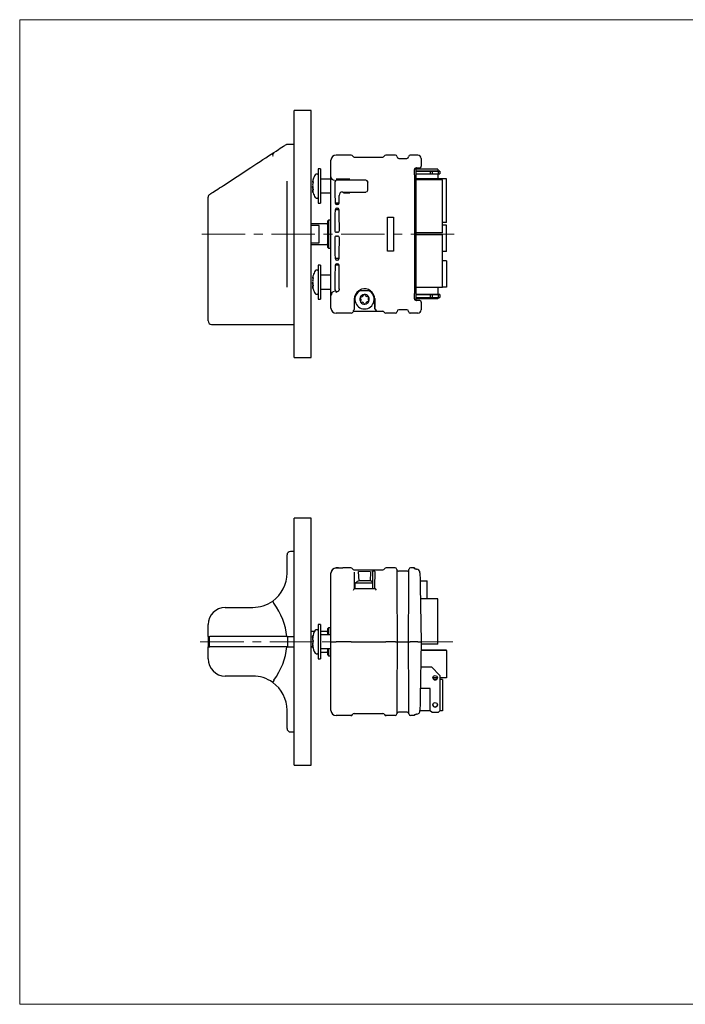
# Model space of a CAD drawing. Header units: millimetres. Extents: x 5 to 415, y 5 to 292.
# Tile 1 of 2: x 5 to 199, y 5 to 292. Entities that reach past the tile are written whole.
import ezdxf

# ---------------------------------------------------------------- set-up
doc = ezdxf.new("R2010")
doc.units = ezdxf.units.MM
doc.linetypes.add('CENTERX2', pattern=[20.32, 12.7, -2.54, 2.54, -2.54])
doc.layers.add('SLD-0', color=179, linetype='Continuous')

msp = doc.modelspace()

# ---------------------------------------------------------------- linework, layer by layer
at = {"color": 7, "linetype": 'Continuous', "lineweight": 18}
for p, q in [((414.8, 292), (4.8, 292)), ((4.8, 292), (4.8, 5)), ((4.8, 5), (414.8, 5))]:
    msp.add_line(p, q, dxfattribs=at)
at = {"color": 7, "linetype": 'Continuous', "lineweight": 25}
for p, q in [((89.76, 265.49), (84.86, 265.49)), ((84.86, 193.49), (84.86, 265.49)), ((89.76, 193.49), (89.76, 265.49)), ((82.7, 255.75), (84.86, 255.75)), ((78.89, 253.26), (78.87, 253.25)), ((95.56, 250.76), (95.56, 251.04)), ((95.56, 246.76), (95.56, 250.76)), ((101.46, 252.54), (97.06, 252.54)), ((102.38, 251.94), (110.65, 251.94)), ((114.36, 252.54), (111.56, 252.54)), ((114.86, 252.04), (114.86, 252.04)), ((115.36, 251.54), (117.71, 251.54)), ((118.21, 252.04), (118.21, 252.04)), ((120.86, 252.54), (118.71, 252.54)), ((121.86, 251.54), (121.86, 249.29)), ((64.22, 243.69), (72.22, 248.91)), ((91.66, 246.99), (91.29, 246.99)), ((92.56, 248.49), (91.86, 248.49)), ((91.86, 248.49), (91.86, 238.49)), ((92.56, 248.49), (92.56, 238.49)), ((120.34, 248.81), (120.34, 246.76)), ((126.71, 248.46), (120.34, 248.46)), ((120.34, 247.87), (124.84, 247.87)), ((124.54, 247.87), (120.34, 247.87)), ((120.34, 247.07), (124.54, 247.07)), ((120.51, 248.81), (120.41, 248.81)), ((121.51, 248.81), (121.86, 248.99)), ((125.04, 247.87), (124.54, 247.87)), ((124.54, 247.87), (124.54, 247.87)), ((124.54, 247.87), (124.54, 247.07)), ((124.54, 247.07), (125.04, 247.07)), ((124.84, 247.87), (127.34, 247.87)), ((125.04, 247.87), (125.04, 247.07)), ((126.84, 247.87), (125.04, 247.87)), ((125.04, 247.07), (126.84, 247.07)), ((125.29, 247.87), (126.58, 247.87)), ((125.29, 247.87), (126.58, 247.87)), ((126.71, 248.46), (126.71, 247.87)), ((126.71, 247.07), (126.71, 245.57)), ((126.84, 247.87), (126.84, 247.07)), ((127.34, 247.87), (126.84, 247.87)), ((126.84, 247.07), (127.34, 247.07)), ((127.34, 247.87), (127.34, 247.07)), ((127.34, 247.87), (127.34, 247.87)), ((82.76, 214), (82.76, 244.98)), ((90.21, 244.64), (90.38, 244.64)), ((90.21, 244.56), (90.36, 244.56)), ((95.56, 245.49), (92.76, 245.49)), ((95.56, 246.46), (95.56, 246.76)), ((95.56, 246.22), (95.56, 246.46)), ((95.56, 244.61), (95.56, 246.22)), ((95.56, 238.53), (95.56, 244.61)), ((96.72, 244.71), (96.72, 244.61)), ((101.09, 245.47), (97.06, 245.47)), ((105.78, 245.21), (97.22, 245.21)), ((106.28, 244.71), (106.28, 244.61)), ((119.91, 246.76), (119.91, 212.22)), ((120.34, 246.76), (120.34, 212.22)), ((129.24, 245.57), (120.34, 245.57)), ((128.14, 245.33), (120.34, 245.33)), ((128.14, 229.88), (128.14, 245.33)), ((129.24, 232.9), (129.24, 245.57)), ((90.37, 242.42), (90.21, 242.42)), ((90.38, 241.5), (90.37, 241.51)), ((92.76, 241.49), (95.56, 241.49)), ((98.98, 241.77), (105.78, 241.77)), ((99.25, 241.51), (101.09, 241.51)), ((59.76, 204.69), (59.76, 240.25)), ((91.29, 239.99), (91.66, 239.99)), ((91.86, 238.49), (92.56, 238.49)), ((95.56, 236.61), (95.56, 238.53)), ((96.8, 238.59), (96.8, 238.56)), ((96.81, 238.54), (96.8, 238.56)), ((96.81, 238.54), (96.81, 238.53)), ((97.92, 238.53), (96.81, 238.53)), ((97.92, 238.54), (97.93, 238.62)), ((97.92, 238.53), (97.92, 238.54)), ((95.56, 222.37), (95.56, 236.61)), ((96.8, 236.6), (96.8, 236.61)), ((96.8, 236.61), (96.8, 236.61)), ((97.93, 236.61), (96.8, 236.61)), ((96.8, 236.6), (96.8, 236.59)), ((97.43, 238.13), (97.3, 238.13)), ((97.3, 237.06), (97.43, 237.06)), ((97.93, 236.61), (97.93, 236.61)), ((97.93, 236.57), (97.93, 236.61)), ((94.26, 232.49), (89.76, 232.49)), ((94.86, 233.57), (94.66, 233.36)), ((94.66, 225.62), (94.66, 233.36)), ((95.56, 233.57), (94.86, 233.57)), ((94.86, 233.57), (94.86, 225.41)), ((112.08, 234.47), (113.85, 234.47)), ((112.08, 224.51), (112.08, 234.47)), ((113.85, 234.47), (113.85, 224.51)), ((129.24, 232.9), (128.14, 232.9)), ((92.16, 232.03), (89.76, 232.03)), ((92.16, 226.95), (92.16, 232.03)), ((97.52, 230.04), (97.17, 230.04)), ((128.14, 229.88), (120.34, 229.88)), ((129.24, 232.06), (128.14, 232.06)), ((129.24, 224.45), (129.24, 232.06)), ((89.76, 226.95), (92.16, 226.95)), ((97.17, 228.94), (97.52, 228.94)), ((128.14, 229.25), (120.34, 229.25)), ((128.14, 213.96), (128.14, 229.25)), ((89.76, 226.49), (94.26, 226.49)), ((94.66, 225.62), (94.86, 225.41)), ((94.86, 225.41), (95.56, 225.41)), ((113.85, 224.51), (112.08, 224.51)), ((129.24, 224.45), (128.14, 224.45)), ((95.56, 220.45), (95.56, 222.37)), ((96.8, 222.39), (96.8, 222.38)), ((96.8, 222.37), (96.8, 222.38)), ((96.8, 222.37), (96.8, 222.37)), ((97.93, 222.37), (96.8, 222.37)), ((97.43, 221.92), (97.3, 221.92)), ((97.93, 222.37), (97.93, 222.41)), ((97.93, 222.37), (97.93, 222.37)), ((129.24, 221.69), (128.14, 221.69)), ((129.24, 221.69), (129.24, 214.05)), ((91.66, 218.99), (91.29, 218.99)), ((92.56, 220.49), (91.86, 220.49)), ((91.86, 220.49), (91.86, 210.49)), ((92.56, 220.49), (92.56, 210.49)), ((95.56, 213.53), (95.56, 220.45)), ((96.8, 220.42), (96.81, 220.44)), ((96.8, 220.42), (96.8, 220.39)), ((96.81, 220.45), (96.81, 220.44)), ((97.92, 220.45), (96.81, 220.45)), ((97.3, 220.85), (97.43, 220.85)), ((97.92, 220.44), (97.92, 220.45)), ((97.93, 220.36), (97.92, 220.44)), ((90.21, 216.64), (90.38, 216.64)), ((90.21, 216.56), (90.36, 216.56)), ((95.56, 217.49), (92.76, 217.49)), ((90.37, 214.42), (90.21, 214.42)), ((90.38, 213.5), (90.37, 213.51)), ((92.76, 213.49), (95.56, 213.49)), ((95.56, 211.77), (95.56, 213.53)), ((96.73, 213.53), (96.73, 213.28)), ((97.23, 212.78), (97.48, 212.78)), ((97.98, 213.53), (97.98, 213.28)), ((104.48, 213.44), (103.59, 213.01)), ((107.14, 213.01), (103.59, 213.01)), ((128.14, 213.96), (120.34, 213.96)), ((126.71, 213.96), (126.71, 211.87)), ((129.24, 214.05), (128.14, 214.05)), ((91.29, 211.99), (91.66, 211.99)), ((91.86, 210.49), (92.56, 210.49)), ((95.56, 211.52), (95.56, 211.77)), ((95.56, 208.22), (95.56, 211.52)), ((102.37, 210.49), (102.37, 207.8)), ((108.36, 207.8), (108.36, 210.49)), ((108.45, 210.45), (108.44, 210.69)), ((120.34, 212.22), (120.34, 210.17)), ((120.34, 211.87), (124.84, 211.87)), ((124.54, 211.87), (120.34, 211.87)), ((120.34, 211.07), (124.54, 211.07)), ((126.71, 210.64), (120.34, 210.64)), ((120.41, 210.17), (120.51, 210.17)), ((121.86, 209.99), (121.51, 210.17)), ((121.86, 209.69), (121.86, 207.44)), ((125.04, 211.87), (124.54, 211.87)), ((124.54, 211.87), (124.54, 211.87)), ((124.54, 211.87), (124.54, 211.07)), ((124.54, 211.07), (125.04, 211.07)), ((124.84, 211.87), (127.34, 211.87)), ((126.84, 211.87), (125.04, 211.87)), ((125.04, 211.87), (125.04, 211.07)), ((125.04, 211.07), (126.84, 211.07)), ((125.29, 211.87), (126.58, 211.87)), ((125.29, 211.87), (126.58, 211.87)), ((126.71, 211.07), (126.71, 210.64)), ((127.34, 211.87), (126.84, 211.87)), ((126.84, 211.87), (126.84, 211.07)), ((126.84, 211.07), (127.34, 211.07)), ((127.34, 211.87), (127.34, 211.87)), ((127.34, 211.87), (127.34, 211.07)), ((95.56, 207.94), (95.56, 208.22)), ((102.38, 207.04), (110.65, 207.04)), ((108.36, 207.71), (108.37, 207.72)), ((108.36, 207.71), (108.37, 207.71)), ((108.37, 207.71), (108.38, 207.72)), ((108.38, 207.72), (108.38, 207.72)), ((114.86, 206.94), (114.86, 206.94)), ((117.71, 207.44), (115.36, 207.44)), ((118.21, 206.94), (118.21, 206.94)), ((59.76, 204.19), (59.76, 204.69)), ((101.46, 206.44), (97.06, 206.44)), ((114.36, 206.44), (111.56, 206.44)), ((120.86, 206.44), (118.71, 206.44)), ((60.76, 203.19), (84.86, 203.19)), ((84.86, 193.49), (89.76, 193.49)), ((89.76, 146.69), (84.86, 146.69)), ((84.86, 110.69), (84.86, 146.69)), ((89.76, 110.69), (89.76, 146.69)), ((82.76, 130.69), (82.76, 135.99)), ((84.86, 136.99), (83.76, 136.99)), ((97.06, 132.24), (99.02, 132.24)), ((97.75, 132.18), (97.06, 132.18)), ((101.37, 132.24), (99.02, 132.24)), ((114.27, 132.24), (111.66, 132.24)), ((119.91, 132.24), (118.81, 132.24)), ((95.56, 130.68), (95.56, 130.74)), ((95.56, 126.81), (95.56, 130.68)), ((102.26, 131.64), (102.29, 131.64)), ((102.29, 131.64), (108.5, 131.64)), ((103.59, 131.16), (103.59, 131.15)), ((107.14, 131.1), (103.59, 131.16)), ((103.75, 128.38), (103.59, 131.15)), ((107.14, 131.1), (106.98, 128.38)), ((107.73, 131.24), (107.92, 131.24)), ((108.07, 131.23), (107.92, 131.24)), ((108.5, 131.64), (110.74, 131.64)), ((117.81, 131.24), (115.27, 131.24)), ((120.41, 131.85), (120.51, 131.85)), ((95.56, 110.69), (95.56, 126.81)), ((102.36, 126.83), (102.37, 126.23)), ((102.36, 126.83), (102.36, 126.83)), ((102.56, 127.74), (102.56, 126.24)), ((107.79, 127.74), (102.56, 127.74)), ((104.15, 128.46), (103.96, 128.46)), ((105.36, 128.46), (104.15, 128.46)), ((106.58, 128.46), (105.36, 128.46)), ((106.76, 128.46), (106.58, 128.46)), ((107.82, 126.23), (107.81, 126.82)), ((108.37, 126.23), (108.38, 126.82)), ((108.38, 126.82), (108.38, 126.83)), ((114.79, 126.83), (114.86, 110.69)), ((118.21, 110.69), (118.28, 126.83)), ((121.55, 128.44), (123.64, 128.44)), ((121.58, 126.84), (121.86, 110.69)), ((123.64, 123.16), (123.64, 128.44)), ((102.37, 126.24), (104.58, 126.24)), ((104.58, 126.24), (106.15, 126.24)), ((106.15, 126.24), (107.82, 126.24)), ((107.82, 126.23), (108.37, 126.23)), ((64.76, 120.69), (72.76, 120.69)), ((78.87, 121.97), (78.89, 121.94)), ((126.71, 123.16), (121.65, 123.16)), ((126.71, 109.93), (126.71, 123.16)), ((59.76, 112.19), (59.76, 115.69)), ((92.56, 115.69), (91.86, 115.69)), ((91.86, 115.69), (91.86, 105.69)), ((92.56, 115.69), (92.56, 105.69)), ((59.76, 112.19), (60.22, 112.19)), ((59.76, 112.19), (59.76, 109.19)), ((59.95, 109.19), (59.95, 112.19)), ((60.13, 109.19), (60.13, 112.19)), ((82.7, 112.19), (60.22, 112.19)), ((82.7, 112.19), (84.86, 112.19)), ((82.95, 109.19), (82.95, 112.19)), ((90.8, 113.69), (89.76, 113.69)), ((90.2, 112.02), (90.31, 112.02)), ((91.66, 114.19), (91.29, 114.19)), ((94.26, 113.69), (92.56, 113.69)), ((95.56, 112.69), (92.76, 112.69)), ((94.86, 114.77), (94.66, 114.56)), ((94.66, 112.69), (94.66, 114.56)), ((95.56, 114.77), (94.86, 114.77)), ((94.86, 114.77), (94.86, 112.69)), ((59.76, 105.69), (59.76, 109.19)), ((59.76, 109.19), (60.22, 109.19)), ((82.7, 109.19), (60.22, 109.19)), ((82.7, 109.19), (84.86, 109.19)), ((84.86, 74.69), (84.86, 110.69)), ((89.76, 74.69), (89.76, 110.69)), ((90.26, 109.09), (89.76, 109.09)), ((90.34, 109.36), (90.2, 109.36)), ((90.24, 111.28), (90.27, 111.28)), ((95.56, 110.69), (97.06, 110.69)), ((95.56, 94.57), (95.56, 110.69)), ((101.46, 110.69), (97.06, 110.69)), ((101.46, 110.69), (101.92, 110.69)), ((101.92, 110.69), (102.38, 110.69)), ((102.38, 110.69), (110.65, 110.69)), ((110.65, 110.69), (111.11, 110.69)), ((111.11, 110.69), (111.56, 110.69)), ((114.36, 110.69), (111.56, 110.69)), ((114.36, 110.69), (114.86, 110.69)), ((114.86, 110.69), (114.79, 94.55)), ((114.86, 110.69), (115.36, 110.69)), ((115.36, 110.69), (117.71, 110.69)), ((117.71, 110.69), (118.21, 110.69)), ((118.21, 110.69), (118.71, 110.69)), ((118.28, 94.55), (118.21, 110.69)), ((120.86, 110.69), (118.71, 110.69)), ((120.86, 110.69), (121.86, 110.69)), ((121.86, 110.69), (121.58, 94.54)), ((126.71, 109.93), (121.85, 109.93)), ((91.29, 107.19), (91.66, 107.19)), ((92.56, 107.69), (94.26, 107.69)), ((92.76, 108.69), (95.56, 108.69)), ((94.66, 106.82), (94.66, 108.69)), ((94.66, 106.82), (94.86, 106.61)), ((94.86, 108.69), (94.86, 106.61)), ((94.86, 106.61), (95.56, 106.61)), ((129.24, 108.22), (121.82, 108.22)), ((129.24, 108.13), (121.82, 108.13)), ((129.24, 108.13), (129.24, 108.22)), ((129.24, 108.13), (129.24, 100.21)), ((129.24, 108.13), (129.24, 100.21)), ((129.24, 108.13), (129.24, 108.13)), ((91.86, 105.69), (92.56, 105.69)), ((121.74, 103.39), (124.84, 103.39)), ((124.84, 103.39), (127.34, 100.89)), ((72.76, 100.69), (64.76, 100.69)), ((127.34, 100.89), (127.34, 90.59)), ((78.89, 99.44), (78.87, 99.41)), ((126.59, 100.21), (125.29, 100.21)), ((126.36, 99.7), (125.51, 99.7)), ((129.24, 100.21), (127.34, 100.21)), ((128.14, 99.7), (127.34, 99.7)), ((128.14, 99.7), (128.14, 90.55)), ((128.14, 99.7), (128.14, 90.55)), ((128.14, 99.7), (128.14, 99.7)), ((129.24, 100.21), (129.24, 100.21)), ((124.54, 97.09), (121.63, 97.09)), ((124.54, 90.59), (124.54, 97.09)), ((95.56, 90.64), (95.56, 94.57)), ((82.76, 85.39), (82.76, 90.69)), ((101.37, 89.14), (97.06, 89.14)), ((102.29, 89.74), (110.74, 89.74)), ((114.27, 89.14), (111.66, 89.14)), ((117.81, 90.14), (115.27, 90.14)), ((119.91, 89.14), (118.81, 89.14)), ((120.51, 89.53), (120.41, 89.53)), ((124.58, 90.55), (121.5, 90.55)), ((125.04, 90.09), (124.54, 90.59)), ((126.84, 90.09), (125.04, 90.09)), ((127.34, 90.59), (126.84, 90.09)), ((128.14, 90.55), (127.29, 90.55)), ((128.14, 90.55), (128.14, 90.55)), ((83.76, 84.39), (84.86, 84.39)), ((84.86, 74.69), (89.76, 74.69))]:
    msp.add_line(p, q, dxfattribs=at)
at = {"color": 7, "linetype": 'Continuous', "lineweight": 25, "flags": 128}
for points in [[(78.89, 253.26), (79.59, 253.72), (80.23, 254.14), (80.79, 254.51), (81.29, 254.83), (81.72, 255.11), (82.07, 255.34), (82.35, 255.52), (82.56, 255.66), (82.7, 255.75)], [(72.22, 248.91), (73.11, 249.5), (74, 250.08), (74.88, 250.65), (75.74, 251.21), (76.57, 251.75), (77.38, 252.28), (78.15, 252.78), (78.89, 253.26)], [(90.24, 244.93), (90.22, 244.83), (90.21, 244.74), (90.2, 244.68), (90.2, 244.65), (90.22, 244.64), (90.23, 244.67), (90.24, 244.69)], [(90.26, 244.73), (90.3, 244.8), (90.33, 244.81), (90.36, 244.76), (90.37, 244.66), (90.38, 244.59)], [(60.22, 241.09), (60.26, 241.11), (60.38, 241.19), (60.58, 241.32), (60.85, 241.5), (61.19, 241.72), (61.6, 241.99), (62.05, 242.28), (62.56, 242.61), (63.09, 242.96), (63.65, 243.32), (64.22, 243.69)], [(90.24, 242.39), (90.22, 242.42), (90.21, 242.42), (90.2, 242.38), (90.2, 242.32), (90.22, 242.23), (90.23, 242.14), (90.24, 242.11)], [(90.24, 243.15), (90.22, 243.22), (90.21, 243.27)], [(90.38, 242.57), (90.37, 242.44), (90.35, 242.34), (90.32, 242.3), (90.29, 242.31), (90.26, 242.35)], [(90.24, 216.93), (90.22, 216.83), (90.21, 216.74), (90.2, 216.68), (90.2, 216.65), (90.22, 216.64), (90.23, 216.67), (90.24, 216.69)], [(90.24, 215.15), (90.22, 215.22), (90.21, 215.27)], [(90.26, 216.73), (90.3, 216.8), (90.33, 216.81), (90.36, 216.76), (90.37, 216.66), (90.38, 216.59)], [(90.24, 214.39), (90.22, 214.42), (90.21, 214.42), (90.2, 214.38), (90.2, 214.32), (90.22, 214.23), (90.23, 214.14), (90.24, 214.11)], [(90.38, 214.57), (90.37, 214.44), (90.35, 214.34), (90.32, 214.3), (90.29, 214.31), (90.26, 214.35)], [(97.21, 212.51), (97.11, 212.51), (97.03, 212.51)], [(108.44, 210.49), (108.44, 210.5), (108.44, 210.69)], [(102.37, 207.71), (102.35, 207.57), (102.31, 207.48)], [(119.91, 132.24), (119.91, 132.22), (119.91, 132.14), (119.91, 132.02)], [(102.29, 130.94), (102.29, 130.65), (102.3, 130.27)], [(102.3, 130.27), (102.31, 129.75), (102.32, 129.13), (102.33, 128.46), (102.34, 127.72), (102.36, 126.83)], [(107.81, 126.82), (107.79, 127.45), (107.78, 128.07), (107.77, 128.66), (107.76, 129.21), (107.75, 129.72), (107.75, 130.16), (107.74, 130.54), (107.74, 130.84), (107.73, 131.06), (107.73, 131.2), (107.73, 131.24)], [(108.45, 130.88), (108.42, 131.04), (108.33, 131.15), (108.07, 131.23)], [(108.38, 126.83), (108.4, 127.82), (108.41, 128.54), (108.42, 129.21), (108.43, 129.81), (108.44, 130.32), (108.45, 130.88)], [(114.77, 131.74), (114.77, 131.69), (114.77, 131.54), (114.77, 131.3), (114.77, 130.97), (114.78, 130.55), (114.78, 130.05), (114.78, 129.49), (114.78, 128.88), (114.79, 128.22), (114.79, 127.53), (114.79, 126.83)], [(118.28, 126.83), (118.29, 127.53), (118.29, 128.22), (118.29, 128.88), (118.3, 129.49), (118.3, 130.05), (118.3, 130.55), (118.3, 130.97), (118.3, 131.3), (118.3, 131.54), (118.3, 131.69), (118.31, 131.74)], [(120.41, 131.85), (120.25, 131.86), (120.11, 131.88), (120, 131.92), (119.93, 131.98), (119.91, 132.02)], [(121.51, 130.76), (121.52, 130.4), (121.53, 129.95), (121.54, 129.42), (121.55, 128.83), (121.56, 128.2), (121.57, 127.53), (121.58, 126.84)], [(102.37, 126.23), (102.35, 126.18), (102.31, 126.12)], [(90.2, 112.02), (90.2, 112.02), (90.2, 112.04), (90.22, 112.08), (90.23, 112.16), (90.24, 112.18)], [(90.26, 112.25), (90.3, 112.39), (90.33, 112.49), (90.36, 112.53), (90.37, 112.51), (90.38, 112.47)], [(90.24, 111.71), (90.22, 111.62), (90.21, 111.52), (90.2, 111.42), (90.2, 111.35), (90.22, 111.3), (90.23, 111.28), (90.24, 111.28)], [(90.24, 109.23), (90.22, 109.3), (90.21, 109.35), (90.2, 109.36), (90.2, 109.35)], [(90.26, 111.28), (90.3, 111.26), (90.33, 111.18), (90.36, 111.06), (90.37, 110.9), (90.38, 110.81)], [(90.31, 109.36), (90.29, 109.48), (90.26, 109.59)], [(90.38, 109.01), (90.37, 108.94), (90.35, 108.93), (90.32, 108.97), (90.29, 109.06), (90.26, 109.16)], [(114.79, 94.55), (114.79, 93.85), (114.79, 93.16), (114.78, 92.5), (114.78, 91.89), (114.78, 91.33), (114.78, 90.83), (114.77, 90.41), (114.77, 90.08), (114.77, 89.84), (114.77, 89.69), (114.77, 89.64)], [(118.31, 89.64), (118.3, 89.69), (118.3, 89.84), (118.3, 90.08), (118.3, 90.41), (118.3, 90.83), (118.3, 91.33), (118.3, 91.89), (118.29, 92.5), (118.29, 93.16), (118.29, 93.85), (118.28, 94.55)], [(121.58, 94.54), (121.57, 93.85), (121.56, 93.18), (121.55, 92.55), (121.54, 91.96), (121.53, 91.43), (121.52, 90.98), (121.51, 90.62)], [(119.91, 89.36), (119.94, 89.42), (120.03, 89.47), (120.16, 89.51), (120.32, 89.53), (120.41, 89.53)], [(119.91, 89.36), (119.91, 89.24), (119.91, 89.16), (119.91, 89.14)]]:
    msp.add_lwpolyline(points, dxfattribs=at)
at = {"color": 7, "linetype": 'Continuous', "lineweight": 25}
for centre in [(125.94, 100.19), (125.94, 92.29)]:
    msp.add_circle(centre, 0.65, dxfattribs=at)
for centre, radius, start, end in [((79.78, 252.45), 1.22, 138.6217, 189.3615), ((91.29, 246.63), 0.36, 90, 149.2428), ((91.66, 247.19), 0.2, 270, 0), ((120.41, 248.31), 0.497, 90.0422, 180.4723), ((120.69, 282.62), 33.82, 269.6912, 271.3904), ((96.55, 243.52), 6.47, 166.652, 167.4006), ((92.34, 243.83), 2.27, 156.4456, 157.6741), ((103.04, 242.08), 13.12, 165.0183, 167.1044), ((88.43, 244.54), 1.95, 339.9094, 0.6676), ((96.56, 243.49), 6.5, 149.2428, 162.2442), ((95.38, 244.57), 5.01, 179.8559, 180.1441), ((92.76, 245.69), 0.2, 180, 270), ((96.56, 246.22), 0.997, 180.2859, 270.176), ((97.22, 244.71), 0.501, 90.2143, 179.9948), ((105.78, 244.71), 0.5, 359.9637, 89.8604), ((60.76, 240.25), 1, 123.1113, 180), ((90.98, 243.57), 0.787, 160.7482, 199.2518), ((90.64, 242.24), 0.441, 167.2852, 204.5968), ((92.34, 242.96), 2.27, 156.4461, 157.6736), ((91.81, 244.08), 1.75, 206.1316, 207.5106), ((92.34, 244.02), 2.27, 202.3264, 203.5539), ((91.81, 243.16), 1.75, 206.1333, 207.5088), ((96.55, 243.52), 6.47, 192.5996, 193.3478), ((96.55, 243.46), 6.47, 192.5994, 193.348), ((88.59, 242.63), 1.79, 358.9501, 21.0018), ((88.53, 242.47), 1.84, 3.4267, 20.2796), ((80.4, 239.53), 10.17, 11.1935, 14.224), ((108.96, 246.34), 19.2, 193.1567, 194.5538), ((96.56, 243.49), 6.5, 197.7491, 210.7572), ((96.01, 242.58), 5.63, 179.8642, 180.1358), ((90.4, 241.5), 0.0186, 177.6354, 182.3646), ((92.76, 241.29), 0.2, 90, 180), ((98.98, 240.77), 1.01, 89.9095, 179.2229), ((105.78, 242.28), 0.501, 269.8487, 359.605), ((91.29, 240.35), 0.36, 210.7572, 270), ((91.66, 239.79), 0.2, 0, 90), ((94.26, 232.89), 0.4, 270, 360), ((97.17, 230.54), 0.499, 179.69, 269.9878), ((97.52, 230.54), 0.499, 270.0508, 0.2285), ((97.17, 228.44), 0.499, 90.0268, 180.2954), ((97.52, 228.44), 0.499, 359.7523, 89.9684), ((94.26, 226.09), 0.4, 0, 90), ((96.56, 215.49), 6.5, 149.2428, 162.2442), ((91.29, 218.63), 0.36, 90, 149.2428), ((91.66, 219.19), 0.2, 270, 0), ((90.98, 215.57), 0.787, 160.7482, 199.2518), ((96.55, 215.52), 6.47, 166.652, 167.4006), ((92.34, 215.83), 2.27, 156.4456, 157.6741), ((92.34, 214.96), 2.27, 156.4461, 157.6736), ((91.81, 216.08), 1.75, 206.1316, 207.5106), ((103.04, 214.08), 13.12, 165.0183, 167.1044), ((88.43, 216.54), 1.95, 339.9094, 0.6676), ((88.59, 214.63), 1.79, 358.9501, 21.0018), ((95.38, 216.57), 5.01, 179.8559, 180.1441), ((92.76, 217.69), 0.2, 180, 270), ((90.64, 214.24), 0.441, 167.2852, 204.5968), ((92.34, 216.02), 2.27, 202.3264, 203.5539), ((91.81, 215.16), 1.75, 206.1333, 207.5088), ((96.55, 215.52), 6.47, 192.5994, 193.348), ((96.55, 215.46), 6.47, 192.5994, 193.348), ((88.53, 214.47), 1.84, 3.4267, 20.2796), ((80.4, 211.53), 10.17, 11.1933, 14.2241), ((108.96, 218.34), 19.2, 193.1566, 194.5539), ((96.56, 215.49), 6.5, 197.7491, 210.7572), ((96.01, 214.58), 5.63, 179.8642, 180.1358), ((90.4, 213.5), 0.0186, 177.6321, 182.3679), ((92.76, 213.29), 0.2, 90, 180), ((96.56, 211.76), 0.994, 89.6594, 179.5873), ((97.23, 213.28), 0.501, 180.0487, 269.8765), ((97.48, 213.28), 0.501, 270.136, 359.9325), ((105.36, 210.49), 3, 122.8229, 180), ((105.36, 210.49), 2.8, 115.9789, 64.0211), ((105.36, 210.49), 3.08, 54.7907, 106.7393), ((105.36, 210.49), 3, 0, 57.1771), ((91.29, 212.35), 0.36, 210.7572, 270), ((91.66, 211.79), 0.2, 0, 90), ((96.56, 211.52), 1, 138.7121, 179.9993), ((105.36, 210.49), 1.4, 154.9091, 214.9091), ((104.35, 210.96), 0.28, 154.9095, 231.5668), ((105.36, 210.49), 1.4, 94.9091, 154.9091), ((104.35, 210.96), 0.28, 78.2504, 154.9098), ((104.44, 209.85), 0.28, 138.2508, 214.9094), ((103.87, 210.36), 0.49, 318.2508, 51.5674), ((105.36, 210.49), 1.4, 214.9091, 274.9091), ((104.44, 209.85), 0.28, 214.9098, 291.5668), ((104.51, 211.72), 0.49, 258.251, 351.5674), ((104.73, 209.13), 0.49, 18.251, 111.5674), ((105.27, 211.61), 0.28, 94.9096, 171.5669), ((105.36, 210.49), 1.4, 34.9091, 94.9091), ((105.27, 211.61), 0.28, 18.2515, 94.9087), ((105.36, 210.49), 1.4, 274.9091, 334.9091), ((106, 211.85), 0.49, 198.2506, 291.5675), ((106.22, 209.26), 0.49, 78.2508, 171.5674), ((106.28, 211.13), 0.28, 34.9098, 111.5669), ((106.38, 210.02), 0.28, 258.2509, 334.9093), ((106.86, 210.62), 0.49, 138.2509, 231.5674), ((106.28, 211.13), 0.28, 318.2508, 34.9092), ((105.36, 210.49), 1.4, 334.9091, 34.9091), ((106.38, 210.02), 0.28, 334.9094, 51.5672), ((73.91, 209.96), 34.54, 356.2819, 0.8158), ((120.41, 210.67), 0.498, 179.5558, 269.9296), ((120.78, 185.41), 24.76, 88.2989, 90.6196), ((101.86, 207.7), 0.503, 297.5027, 333.7711), ((105.46, 209.37), 0.28, 198.2505, 274.9095), ((105.46, 209.37), 0.28, 274.9084, 351.568), ((60.76, 204.19), 1, 180, 270), ((83.76, 135.99), 1, 90, 180), ((97.06, 130.67), 1.5, 89.8783, 179.8537), ((97.04, 130.71), 1.46, 88.9583, 181.2546), ((97.71, 147.81), 15.63, 270.1311, 274.8196), ((101.37, 131.74), 0.5, 23.5782, 90), ((111.66, 131.74), 0.5, 90, 156.4218), ((114.27, 131.74), 0.5, 0.25, 90), ((118.81, 131.74), 0.5, 90, 179.75), ((72.76, 130.69), 10, 305.5743, 360), ((102.29, 132.14), 0.5, 203.5782, 266.5949), ((110.74, 132.14), 0.5, 270, 336.4218), ((115.27, 131.74), 0.5, 180.25, 270), ((117.81, 131.74), 0.5, 270, 359.75), ((120.46, 130.79), 1.06, 358.3253, 87.184), ((104.5, 125.71), 2.8, 100.9498, 133.6261), ((106.23, 125.71), 2.8, 56.0013, 79.0502), ((88.42, 134.09), 16.02, 328.6252, 330.1619), ((64.76, 115.69), 5, 90, 180), ((72.76, 130.69), 10, 270, 305.5743), ((79.64, 122.71), 1.08, 188.3134, 223.7525), ((96.56, 110.69), 6.5, 149.2428, 168.0889), ((95.32, 110.91), 5.24, 165.0979, 165.9268), ((86.95, 112.71), 3.44, 344.3195, 355.7249), ((91.85, 112.47), 1.47, 179.7342, 180.2658), ((91.29, 113.83), 0.36, 90, 149.2428), ((91.66, 114.39), 0.2, 270, 0), ((92.76, 112.89), 0.2, 180, 270), ((94.26, 114.09), 0.4, 270, 360), ((90.49, 111.29), 0.299, 166.0991, 211.7068), ((90.92, 110.02), 0.715, 161.1343, 198.8657), ((91.35, 109.96), 1.14, 176.948, 194.7032), ((96.56, 110.69), 6.5, 191.9202, 210.7572), ((95.32, 110.44), 5.24, 165.0979, 165.9267), ((90.58, 109.78), 1.53, 102.1648, 102.8903), ((90.58, 112.63), 1.54, 257.1102, 257.8346), ((90.58, 108.75), 1.54, 102.1654, 102.8898), ((94.79, 111), 4.71, 194.8935, 195.7659), ((95.32, 110.94), 5.24, 194.0733, 194.9021), ((94.79, 110.44), 4.71, 194.8935, 195.766), ((89.98, 110.86), 0.387, 356.4656, 42.9465), ((89.73, 110.65), 0.66, 323.2394, 11.356), ((87.49, 108.89), 2.89, 2.7459, 16.6794), ((97.46, 110.79), 7.09, 179.8789, 180.1211), ((92.48, 109.02), 2.1, 179.7775, 180.2225), ((91.29, 107.55), 0.36, 210.7572, 270), ((91.66, 106.99), 0.2, 0, 90), ((92.76, 108.49), 0.2, 90, 180), ((94.26, 107.29), 0.4, 0, 90), ((64.76, 105.69), 5, 180, 270), ((72.76, 90.69), 10, 54.4257, 90), ((79.64, 98.67), 1.07, 136.216, 171.7182), ((72.76, 90.69), 10, 0, 54.4257), ((125.94, 100.19), 0.65, 180, 360), ((125.94, 92.29), 0.65, 180, 360), ((97.06, 90.64), 1.5, 180, 270), ((101.37, 89.64), 0.5, 270, 336.4218), ((102.29, 89.24), 0.5, 90, 156.4218), ((110.74, 89.24), 0.5, 23.5782, 90), ((111.66, 89.64), 0.5, 203.5782, 270), ((114.27, 89.64), 0.5, 270, 359.75), ((115.27, 89.64), 0.5, 90, 179.75), ((117.81, 89.64), 0.5, 0.25, 90), ((118.81, 89.64), 0.5, 180.25, 270), ((120.48, 90.57), 1.04, 271.9263, 2.5644), ((83.76, 85.39), 1, 180, 270)]:
    msp.add_arc(centre, radius, start, end, dxfattribs=at)
for centre, major_axis, ratio, start_param, end_param in [((97.06, 251.04), (0, -1.5), 0.999848, 3.141593, 4.712389), ((101.46, 252.04), (0.121, 0.485), 0.999838, 5.368824, 6.528103), ((102.38, 252.44), (0.121, 0.485), 0.999838, 2.227231, 3.386511), ((110.65, 252.44), (-0.121, 0.485), 0.999838, 2.896674, 4.055954), ((111.56, 252.04), (-0.121, 0.485), 0.999838, 6.038267, 7.197547), ((114.36, 252.04), (0.121, 0.485), 0.999838, 4.957383, 6.528103), ((115.36, 252.04), (-0.121, -0.485), 0.999838, 4.957383, 6.528103), ((117.71, 252.04), (0.121, -0.485), 0.999838, 6.038267, 7.608987), ((118.71, 252.04), (-0.121, 0.485), 0.999838, 6.038267, 7.608987), ((120.86, 251.54), (0.707, 0.707), 0.999695, 5.497939, 7.068431), ((119.82, 246.76), (0, 5.5), 0.017455, 4.712389, 4.997114), ((121.86, 249.29), (0, 0.3), 0.017455, 3.150319, 4.712389), ((96.86, 243.49), (0, 5.55), 0.026186, 1.367639, 2.653779), ((106.19, 243.49), (0, 5.55), 0.017455, 4.491049, 4.915546), ((97.3, 238.63), (-0.354, -0.354), 0.999315, 5.694457, 7.068241), ((97.43, 238.63), (0.277, -0.416), 0.999505, 5.69547, 7.069253), ((97.89, 243.49), (0, 5.55), 0.017455, 3.641198, 4.202623), ((96.86, 229.49), (0, 7.55), 0.026186, 0.346736, 1.430728), ((97.3, 236.56), (0.354, -0.354), 0.999315, 2.356537, 3.825922), ((97.43, 236.56), (-0.277, -0.416), 0.999505, 2.259923, 3.729308), ((97.89, 229.49), (0, 7.55), 0.017455, 4.852473, 5.929156), ((96.86, 229.49), (0, 7.55), 0.026186, 1.710865, 2.794856), ((97.89, 229.49), (0, 7.55), 0.017455, 3.495622, 4.572305), ((97.3, 222.42), (-0.354, -0.354), 0.999315, 5.598856, 7.068241), ((97.43, 222.42), (0.277, -0.416), 0.999505, 5.69547, 7.164855), ((96.86, 215.49), (0, 5.55), 0.026186, 0.487814, 1.932283), ((97.3, 220.35), (0.354, -0.354), 0.999315, 2.356537, 3.730321), ((97.43, 220.35), (-0.277, -0.416), 0.999505, 2.355525, 3.729308), ((97.89, 215.49), (0, 5.55), 0.017455, 4.350902, 5.78358), ((108.37, 212.22), (0, 4.5), 0.017455, 3.159046, 4.365317), ((119.82, 212.22), (0, 5.5), 0.017455, 4.427663, 4.712389), ((121.86, 209.69), (0, 0.3), 0.017455, 4.712389, 6.274459), ((97.06, 207.94), (0, -1.5), 0.999848, 4.712389, 6.283185), ((101.46, 206.94), (-0.121, 0.485), 0.999838, 2.896674, 4.055954), ((102.38, 206.54), (-0.121, 0.485), 0.999838, 6.038267, 7.197547), ((102.38, 207.8), (0, 0.5), 0.017455, 1.570796, 1.762864), ((108.35, 207.8), (0, 0.5), 0.017455, 4.528484, 4.712389), ((108.85, 207.8), (-0.192, 0.464), 0.975619, 1.370652, 2.740091), ((110.65, 206.54), (0.121, 0.485), 0.999838, 5.368824, 6.528103), ((111.56, 206.94), (0.121, 0.485), 0.999838, 2.227231, 3.386511), ((114.36, 206.94), (-0.121, 0.485), 0.999838, 2.896674, 4.467395), ((115.36, 206.94), (0.121, -0.485), 0.999838, 2.896674, 4.467395), ((117.71, 206.94), (-0.121, -0.485), 0.999838, 1.815791, 3.386511), ((118.71, 206.94), (0.121, 0.485), 0.999838, 1.815791, 3.386511), ((120.86, 207.44), (-0.707, 0.707), 0.999695, 2.356347, 3.926839), ((108.85, 125.74), (-0.491, 0.5), 0.008726, 4.721268, 6.090706), ((42.44, 110.69), (40.33, 0), 0.652174, 0.057065, 0.442102), ((42.44, 110.69), (40.33, 0), 0.652174, 5.841083, 6.22612)]:
    msp.add_ellipse(centre, major_axis=major_axis, ratio=ratio, start_param=start_param, end_param=end_param, dxfattribs=at)
at = {"layer": 'SLD-0', "linetype": 'CENTERX2', "lineweight": 18}
for p, q in [((57.88, 229.49), (131.63, 229.49)), ((57.42, 110.69), (133.17, 110.69))]:
    msp.add_line(p, q, dxfattribs=at)

doc.saveas('drawing.dxf')
